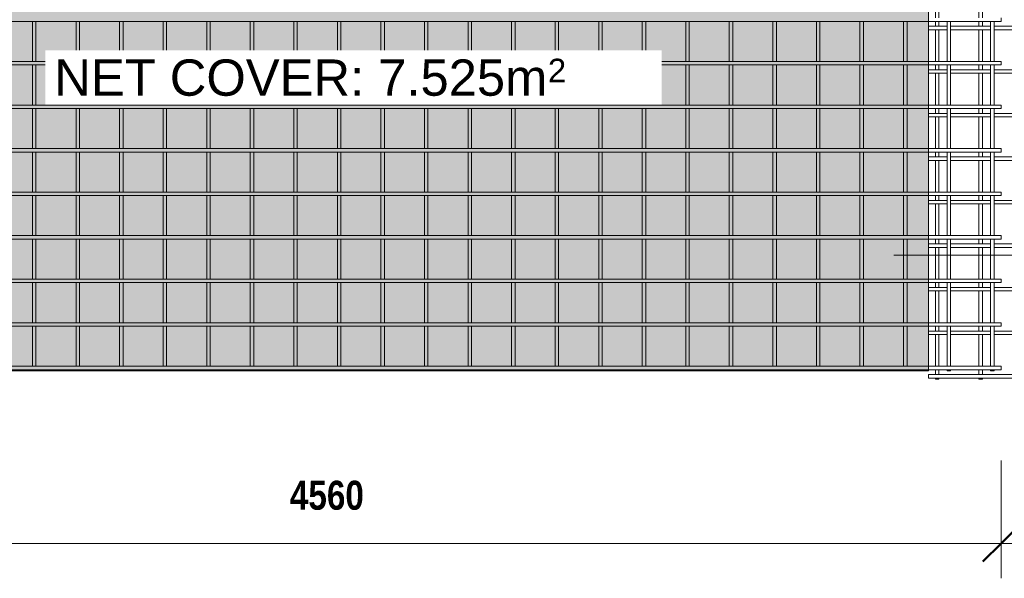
# Model space of a CAD drawing. Header units: millimetres. Extents: x 211 to 8233, y -514 to 3349.
# Tile 2 of 5: x 2156 to 5547, y -514 to 1411. Entities that reach past the tile are written whole.
import ezdxf

# ---------------------------------------------------------------- set-up
doc = ezdxf.new("R2010")
doc.units = ezdxf.units.MM
for name, color, linetype, lineweight in [('A-ANNO-DIMS', 211, 'Continuous', 9), ('A-ANNO-DIMS-50', 211, 'Continuous', 9), ('A-DETL-GENF', 92, 'Continuous', 18), ('A-DETL-THIN', 151, 'Continuous', 18), ('A-GENM', 13, 'Continuous', 18), ('G-ANNO-SYMB', 111, 'Continuous', 9), ('G-ANNO-TEXT', 231, 'Continuous', 9)]:
    doc.layers.add(name, color=color, linetype=linetype, lineweight=lineweight)
doc.styles.add('Arial_1', font='arial.ttf', dxfattribs={"height": 125})
doc.styles.add('Arial_2', font='arial.ttf', dxfattribs={"height": 81.236361})
doc.styles.add('TechnicBold', font='techb___.ttf', dxfattribs={"height": 100})
doc.dimstyles.new('Technic_-_DiagonalSlash', dxfattribs={"dimscale": 304.8, "dimtxt": 134.269535, "dimasz": 0.410105, "dimexe": 0.393701, "dimexo": 0.82021, "dimgap": 0.287073, "dimtad": 1, "dimdec": 0, "dimzin": 0, "dimdsep": 46, "dimtxsty": 'TechnicBold', "dimblk1": 'OBLIQUE', "dimblk2": 'OBLIQUE', "dimsah": 1, "dimcen": 0.09, "dimdle": 0.393701, "dimazin": 0, "dimtfac": 1, "dimtdec": 4, "dimtix": 1, "dimtmove": 0, "dimatfit": 3, "dimfxl": 1, "dimtvp": 1, "dimtfill": 1, "dimtolj": 1, "dimtzin": 0, "dimarcsym": 2})

# ---------------------------------------------------------------- blocks, each defined once
blk = doc.blocks.new('United Steel 664 Standard Mesh - United Steel 664 Standard Mesh-271233-Level 1')
at = {"layer": 'A-GENM'}
for p, q in [((-4560, -766.3), (-250.1, -766.3)), ((-3336, -766.2), (-3336, -904.3)), ((-3324, -904.3), (-3324, -766.2)), ((-3186, -766.2), (-3186, -904.3)), ((-3174, -904.3), (-3174, -766.2)), ((-3036, -766.2), (-3036, -904.3)), ((-3024, -904.3), (-3024, -766.2)), ((-2886, -766.2), (-2886, -904.4)), ((-2874, -904.4), (-2874, -766.2)), ((-2736, -766.2), (-2736, -904.4)), ((-2724, -904.4), (-2724, -766.2)), ((-2586, -766.1), (-2586, -904.5)), ((-2574, -904.5), (-2574, -766.1)), ((-2435.9, -766.1), (-2435.9, -904.5)), ((-2423.9, -904.5), (-2423.9, -766.1)), ((-2285.9, -766.1), (-2285.9, -904.5)), ((-2273.9, -904.5), (-2273.9, -766.1)), ((-2135.9, -766.1), (-2135.9, -904.5)), ((-2123.9, -904.5), (-2123.9, -766.1)), ((-1985.9, -766.1), (-1985.9, -904.5)), ((-1973.9, -904.5), (-1973.9, -766.1)), ((-1835.9, -766.3), (-1835.9, -904.3)), ((-1823.9, -904.3), (-1823.9, -766.3)), ((-1685.9, -766.3), (-1685.9, -904.3)), ((-1673.9, -904.3), (-1673.9, -766.3)), ((-1535.9, -766.3), (-1535.9, -904.3)), ((-1523.9, -904.3), (-1523.9, -766.3)), ((-1385.9, -766.3), (-1385.9, -904.3)), ((-1373.9, -904.3), (-1373.9, -766.3)), ((-1235.9, -766.3), (-1235.9, -904.3)), ((-1223.9, -904.3), (-1223.9, -766.3)), ((-1085.9, -766.3), (-1085.9, -904.3)), ((-1073.9, -904.3), (-1073.9, -766.3)), ((-935.9, -766.3), (-935.9, -904.3)), ((-923.9, -904.3), (-923.9, -766.3)), ((-785.9, -766.3), (-785.9, -904.3)), ((-773.9, -904.3), (-773.9, -766.3)), ((-635.9, -766.3), (-635.9, -904.3)), ((-623.9, -904.3), (-623.9, -766.3)), ((-485.9, -766.3), (-485.9, -904.3)), ((-473.9, -904.3), (-473.9, -766.3)), ((-335.9, -766.3), (-335.9, -904.3)), ((-323.9, -904.3), (-323.9, -766.3)), ((-250.1, -766.3), (0, -766.3)), ((-185.8, -766.3), (-185.8, -904.3)), ((-173.8, -904.3), (-173.8, -766.3)), ((-35.8, -766.3), (-35.8, -904.3)), ((-23.8, -904.3), (-23.8, -766.3)), ((0, -766.3), (0, -754.3)), ((-250.1, -904.3), (-4560, -904.3)), ((0, -904.3), (-250.1, -904.3)), ((0, -916.3), (0, -904.3)), ((-4560, -916.3), (-250.1, -916.3)), ((-3336, -916.2), (-3336, -1054.3)), ((-3324, -1054.3), (-3324, -916.2)), ((-3186, -916.2), (-3186, -1054.3)), ((-3174, -1054.3), (-3174, -916.2)), ((-3036, -916.2), (-3036, -1054.4)), ((-3024, -1054.4), (-3024, -916.2)), ((-2886, -916.2), (-2886, -1054.4)), ((-2874, -1054.4), (-2874, -916.2)), ((-2736, -916.2), (-2736, -1054.4)), ((-2724, -1054.4), (-2724, -916.2)), ((-2586, -916.1), (-2586, -1054.5)), ((-2574, -1054.5), (-2574, -916.1)), ((-2435.9, -916.1), (-2435.9, -1054.5)), ((-2423.9, -1054.5), (-2423.9, -916.1)), ((-2285.9, -916.1), (-2285.9, -1054.5)), ((-2273.9, -1054.5), (-2273.9, -916.1)), ((-2135.9, -916.1), (-2135.9, -1054.5)), ((-2123.9, -1054.5), (-2123.9, -916.1)), ((-1985.9, -916.1), (-1985.9, -1054.5)), ((-1973.9, -1054.5), (-1973.9, -916.1)), ((-1835.9, -916.3), (-1835.9, -1054.3)), ((-1823.9, -1054.3), (-1823.9, -916.3)), ((-1685.9, -916.3), (-1685.9, -1054.3)), ((-1673.9, -1054.3), (-1673.9, -916.3)), ((-1535.9, -916.3), (-1535.9, -1054.3)), ((-1523.9, -1054.3), (-1523.9, -916.3)), ((-1385.9, -916.3), (-1385.9, -1054.3)), ((-1373.9, -1054.3), (-1373.9, -916.3)), ((-1235.9, -916.3), (-1235.9, -1054.3)), ((-1223.9, -1054.3), (-1223.9, -916.3)), ((-1085.9, -916.3), (-1085.9, -1054.3)), ((-1073.9, -1054.3), (-1073.9, -916.3)), ((-935.9, -916.3), (-935.9, -1054.3)), ((-923.9, -1054.3), (-923.9, -916.3)), ((-785.9, -916.3), (-785.9, -1054.3)), ((-773.9, -1054.3), (-773.9, -916.3)), ((-635.9, -916.3), (-635.9, -1054.3)), ((-623.9, -1054.3), (-623.9, -916.3)), ((-485.9, -916.3), (-485.9, -1054.3)), ((-473.9, -1054.3), (-473.9, -916.3)), ((-335.9, -916.3), (-335.9, -1054.3)), ((-323.9, -1054.3), (-323.9, -916.3)), ((-250.1, -916.3), (0, -916.3)), ((-185.8, -916.3), (-185.8, -1054.3)), ((-173.8, -1054.3), (-173.8, -916.3)), ((-35.8, -916.3), (-35.8, -1054.3)), ((-23.8, -1054.3), (-23.8, -916.3)), ((-250.1, -1054.3), (-4560, -1054.3)), ((-4560, -1066.3), (-250.1, -1066.3)), ((-3336, -1066.2), (-3336, -1204.3)), ((-3324, -1204.3), (-3324, -1066.2)), ((-3186, -1066.2), (-3186, -1204.4)), ((-3174, -1204.4), (-3174, -1066.2)), ((-3036, -1066.2), (-3036, -1204.4)), ((-3024, -1204.4), (-3024, -1066.2)), ((-2886, -1066.2), (-2886, -1204.4)), ((-2874, -1204.4), (-2874, -1066.2)), ((-2736, -1066.2), (-2736, -1204.4)), ((-2724, -1204.4), (-2724, -1066.2)), ((-2586, -1066.1), (-2586, -1204.5)), ((-2574, -1204.5), (-2574, -1066.1)), ((-2435.9, -1066.1), (-2435.9, -1204.5)), ((-2423.9, -1204.5), (-2423.9, -1066.1)), ((-2285.9, -1066.1), (-2285.9, -1204.5)), ((-2273.9, -1204.5), (-2273.9, -1066.1)), ((-2135.9, -1066.1), (-2135.9, -1204.5)), ((-2123.9, -1204.5), (-2123.9, -1066.1)), ((-1985.9, -1066.1), (-1985.9, -1204.5)), ((-1973.9, -1204.5), (-1973.9, -1066.1)), ((-1835.9, -1066.3), (-1835.9, -1204.3)), ((-1823.9, -1204.3), (-1823.9, -1066.3)), ((-1685.9, -1066.3), (-1685.9, -1204.3)), ((-1673.9, -1204.3), (-1673.9, -1066.3)), ((-1535.9, -1066.3), (-1535.9, -1204.3)), ((-1523.9, -1204.3), (-1523.9, -1066.3)), ((-1385.9, -1066.3), (-1385.9, -1204.3)), ((-1373.9, -1204.3), (-1373.9, -1066.3)), ((-1235.9, -1066.3), (-1235.9, -1204.3)), ((-1223.9, -1204.3), (-1223.9, -1066.3)), ((-1085.9, -1066.3), (-1085.9, -1204.3)), ((-1073.9, -1204.3), (-1073.9, -1066.3)), ((-935.9, -1066.3), (-935.9, -1204.3)), ((-923.9, -1204.3), (-923.9, -1066.3)), ((-785.9, -1066.3), (-785.9, -1204.3)), ((-773.9, -1204.3), (-773.9, -1066.3)), ((-635.9, -1066.3), (-635.9, -1204.3)), ((-623.9, -1204.3), (-623.9, -1066.3)), ((-485.9, -1066.3), (-485.9, -1204.3)), ((-473.9, -1204.3), (-473.9, -1066.3)), ((-335.9, -1066.3), (-335.9, -1204.3)), ((-323.9, -1204.3), (-323.9, -1066.3)), ((0, -1054.3), (-250.1, -1054.3)), ((-250.1, -1066.3), (0, -1066.3)), ((-185.8, -1066.3), (-185.8, -1204.3)), ((-173.8, -1204.3), (-173.8, -1066.3)), ((-35.8, -1066.3), (-35.8, -1204.3)), ((-23.8, -1204.3), (-23.8, -1066.3)), ((0, -1066.3), (0, -1054.3)), ((-250.1, -1204.3), (-4560, -1204.3)), ((-4560, -1216.3), (-250.1, -1216.3)), ((-3336, -1216.2), (-3336, -1354.3)), ((-3324, -1354.3), (-3324, -1216.2)), ((-3186, -1216.2), (-3186, -1354.4)), ((-3174, -1354.4), (-3174, -1216.2)), ((-3036, -1216.2), (-3036, -1354.4)), ((-3024, -1354.4), (-3024, -1216.2)), ((-2886, -1216.2), (-2886, -1354.4)), ((-2874, -1354.4), (-2874, -1216.2)), ((-2736, -1216.2), (-2736, -1354.4)), ((-2724, -1354.4), (-2724, -1216.2)), ((-2586, -1216.1), (-2586, -1354.5)), ((-2574, -1354.5), (-2574, -1216.1)), ((-2435.9, -1216.1), (-2435.9, -1354.5)), ((-2423.9, -1354.5), (-2423.9, -1216.1)), ((-2285.9, -1216.1), (-2285.9, -1354.5)), ((-2273.9, -1354.5), (-2273.9, -1216.1)), ((-2135.9, -1216.1), (-2135.9, -1354.5)), ((-2123.9, -1354.5), (-2123.9, -1216.1)), ((-1985.9, -1216.1), (-1985.9, -1354.5)), ((-1973.9, -1354.5), (-1973.9, -1216.1)), ((-1835.9, -1216.3), (-1835.9, -1354.3)), ((-1823.9, -1354.3), (-1823.9, -1216.3)), ((-1685.9, -1216.3), (-1685.9, -1354.3)), ((-1673.9, -1354.3), (-1673.9, -1216.3)), ((-1535.9, -1216.3), (-1535.9, -1354.3)), ((-1523.9, -1354.3), (-1523.9, -1216.3)), ((-1385.9, -1216.3), (-1385.9, -1354.3)), ((-1373.9, -1354.3), (-1373.9, -1216.3)), ((-1235.9, -1216.3), (-1235.9, -1354.3)), ((-1223.9, -1354.3), (-1223.9, -1216.3)), ((-1085.9, -1216.3), (-1085.9, -1354.3)), ((-1073.9, -1354.3), (-1073.9, -1216.3)), ((-935.9, -1216.3), (-935.9, -1354.3)), ((-923.9, -1354.3), (-923.9, -1216.3)), ((-785.9, -1216.3), (-785.9, -1354.3)), ((-773.9, -1354.3), (-773.9, -1216.3)), ((-635.9, -1216.3), (-635.9, -1354.3)), ((-623.9, -1354.3), (-623.9, -1216.3)), ((-485.9, -1216.3), (-485.9, -1354.3)), ((-473.9, -1354.3), (-473.9, -1216.3)), ((-335.9, -1216.3), (-335.9, -1354.3)), ((-323.9, -1354.3), (-323.9, -1216.3)), ((0, -1204.3), (-250.1, -1204.3)), ((-250.1, -1216.3), (0, -1216.3)), ((-185.8, -1216.3), (-185.8, -1354.3)), ((-173.8, -1354.3), (-173.8, -1216.3)), ((-35.8, -1216.3), (-35.8, -1354.3)), ((-23.8, -1354.3), (-23.8, -1216.3)), ((0, -1216.3), (0, -1204.3)), ((-250.1, -1354.3), (-4560, -1354.3)), ((0, -1354.3), (-250.1, -1354.3)), ((0, -1366.3), (0, -1354.3)), ((-4560, -1366.3), (-250.1, -1366.3)), ((-3336, -1366.2), (-3336, -1504.4)), ((-3324, -1504.4), (-3324, -1366.2)), ((-3186, -1366.3), (-3186, -1504.4)), ((-3174, -1504.4), (-3174, -1366.3)), ((-3036, -1366.3), (-3036, -1504.4)), ((-3024, -1504.4), (-3024, -1366.3)), ((-2886, -1366.2), (-2886, -1504.4)), ((-2874, -1504.4), (-2874, -1366.2)), ((-2736, -1366.3), (-2736, -1504.4)), ((-2724, -1504.4), (-2724, -1366.3)), ((-2586, -1366.3), (-2586, -1504.5)), ((-2574, -1504.5), (-2574, -1366.3)), ((-2435.9, -1366.1), (-2435.9, -1504.5)), ((-2423.9, -1504.5), (-2423.9, -1366.1)), ((-2285.9, -1366.3), (-2285.9, -1504.5)), ((-2273.9, -1504.5), (-2273.9, -1366.3)), ((-2135.9, -1366.3), (-2135.9, -1504.5)), ((-2123.9, -1504.5), (-2123.9, -1366.3)), ((-1985.9, -1366.1), (-1985.9, -1504.5)), ((-1973.9, -1504.5), (-1973.9, -1366.1)), ((-1835.9, -1366.3), (-1835.9, -1504.3)), ((-1823.9, -1504.3), (-1823.9, -1366.3)), ((-1685.9, -1366.3), (-1685.9, -1504.3)), ((-1673.9, -1504.3), (-1673.9, -1366.3)), ((-1535.9, -1366.3), (-1535.9, -1504.3)), ((-1523.9, -1504.3), (-1523.9, -1366.3)), ((-1385.9, -1366.3), (-1385.9, -1504.3)), ((-1373.9, -1504.3), (-1373.9, -1366.3)), ((-1235.9, -1366.3), (-1235.9, -1504.3)), ((-1223.9, -1504.3), (-1223.9, -1366.3)), ((-1085.9, -1366.3), (-1085.9, -1504.3)), ((-1073.9, -1504.3), (-1073.9, -1366.3)), ((-935.9, -1366.3), (-935.9, -1504.3)), ((-923.9, -1504.3), (-923.9, -1366.3)), ((-785.9, -1366.3), (-785.9, -1504.3)), ((-773.9, -1504.3), (-773.9, -1366.3)), ((-635.9, -1366.3), (-635.9, -1504.3)), ((-623.9, -1504.3), (-623.9, -1366.3)), ((-485.9, -1366.3), (-485.9, -1504.3)), ((-473.9, -1504.3), (-473.9, -1366.3)), ((-335.9, -1366.3), (-335.9, -1504.3)), ((-323.9, -1504.3), (-323.9, -1366.3)), ((-250.1, -1366.3), (0, -1366.3)), ((-185.8, -1366.3), (-185.8, -1504.3)), ((-173.8, -1504.3), (-173.8, -1366.3)), ((-35.8, -1366.3), (-35.8, -1504.3)), ((-23.8, -1504.3), (-23.8, -1366.3)), ((-250.1, -1504.3), (-4560, -1504.3)), ((-4560, -1516.3), (-250.1, -1516.3)), ((-3336, -1516.2), (-3336, -1654.4)), ((-3324, -1654.4), (-3324, -1516.2)), ((-3186, -1516.2), (-3186, -1654.4)), ((-3174, -1654.4), (-3174, -1516.2)), ((-3036, -1516.2), (-3036, -1654.4)), ((-3024, -1654.4), (-3024, -1516.2)), ((-2886, -1516.2), (-2886, -1654.4)), ((-2874, -1654.4), (-2874, -1516.2)), ((-2736, -1516.2), (-2736, -1654.4)), ((-2724, -1654.4), (-2724, -1516.2)), ((-2586, -1516.1), (-2586, -1654.5)), ((-2574, -1654.5), (-2574, -1516.1)), ((-2435.9, -1516.1), (-2435.9, -1654.5)), ((-2423.9, -1654.5), (-2423.9, -1516.1)), ((-2285.9, -1516.1), (-2285.9, -1654.5)), ((-2273.9, -1654.5), (-2273.9, -1516.1)), ((-2135.9, -1516.1), (-2135.9, -1654.5)), ((-2123.9, -1654.5), (-2123.9, -1516.1)), ((-1985.9, -1516.1), (-1985.9, -1654.5)), ((-1973.9, -1654.5), (-1973.9, -1516.1)), ((-1835.9, -1516.3), (-1835.9, -1654.3)), ((-1823.9, -1654.3), (-1823.9, -1516.3)), ((-1685.9, -1516.3), (-1685.9, -1654.3)), ((-1673.9, -1654.3), (-1673.9, -1516.3)), ((-1535.9, -1516.3), (-1535.9, -1654.3)), ((-1523.9, -1654.3), (-1523.9, -1516.3)), ((-1385.9, -1516.3), (-1385.9, -1654.3)), ((-1373.9, -1654.3), (-1373.9, -1516.3)), ((-1235.9, -1516.3), (-1235.9, -1654.3)), ((-1223.9, -1654.3), (-1223.9, -1516.3)), ((-1085.9, -1516.3), (-1085.9, -1654.3)), ((-1073.9, -1654.3), (-1073.9, -1516.3)), ((-935.9, -1516.3), (-935.9, -1654.3)), ((-923.9, -1654.3), (-923.9, -1516.3)), ((-785.9, -1516.3), (-785.9, -1654.3)), ((-773.9, -1654.3), (-773.9, -1516.3)), ((-635.9, -1516.3), (-635.9, -1654.3)), ((-623.9, -1654.3), (-623.9, -1516.3)), ((-485.9, -1516.3), (-485.9, -1654.3)), ((-473.9, -1654.3), (-473.9, -1516.3)), ((-335.9, -1516.3), (-335.9, -1654.3)), ((-323.9, -1654.3), (-323.9, -1516.3)), ((0, -1504.3), (-250.1, -1504.3)), ((-250.1, -1516.3), (0, -1516.3)), ((-185.8, -1516.3), (-185.8, -1654.3)), ((-173.8, -1654.3), (-173.8, -1516.3)), ((-35.8, -1516.3), (-35.8, -1654.3)), ((-23.8, -1654.3), (-23.8, -1516.3)), ((0, -1516.3), (0, -1504.3)), ((-250.1, -1654.3), (-4560, -1654.3)), ((0, -1654.3), (-250.1, -1654.3)), ((0, -1666.3), (0, -1654.3)), ((-4560, -1666.3), (-250.1, -1666.3)), ((-3336, -1666.2), (-3336, -1804.4)), ((-3324, -1804.4), (-3324, -1666.2)), ((-3186, -1666.2), (-3186, -1804.4)), ((-3174, -1804.4), (-3174, -1666.2)), ((-3036, -1666.2), (-3036, -1804.4)), ((-3024, -1804.4), (-3024, -1666.2)), ((-2886, -1666.2), (-2886, -1804.4)), ((-2874, -1804.4), (-2874, -1666.2)), ((-2736, -1666.2), (-2736, -1804.4)), ((-2724, -1804.4), (-2724, -1666.2)), ((-2586, -1666.1), (-2586, -1804.5)), ((-2574, -1804.5), (-2574, -1666.1)), ((-2435.9, -1666.1), (-2435.9, -1804.5)), ((-2423.9, -1804.5), (-2423.9, -1666.1)), ((-2285.9, -1666.1), (-2285.9, -1804.5)), ((-2273.9, -1804.5), (-2273.9, -1666.1)), ((-2135.9, -1666.1), (-2135.9, -1804.5)), ((-2123.9, -1804.5), (-2123.9, -1666.1)), ((-1985.9, -1666.1), (-1985.9, -1804.5)), ((-1973.9, -1804.5), (-1973.9, -1666.1)), ((-1835.9, -1666.3), (-1835.9, -1804.3)), ((-1823.9, -1804.3), (-1823.9, -1666.3)), ((-1685.9, -1666.3), (-1685.9, -1804.3)), ((-1673.9, -1804.3), (-1673.9, -1666.3)), ((-1535.9, -1666.3), (-1535.9, -1804.3)), ((-1523.9, -1804.3), (-1523.9, -1666.3)), ((-1385.9, -1666.3), (-1385.9, -1804.3)), ((-1373.9, -1804.3), (-1373.9, -1666.3)), ((-1235.9, -1666.3), (-1235.9, -1804.3)), ((-1223.9, -1804.3), (-1223.9, -1666.3)), ((-1085.9, -1666.3), (-1085.9, -1804.3)), ((-1073.9, -1804.3), (-1073.9, -1666.3)), ((-935.9, -1666.3), (-935.9, -1804.3)), ((-923.9, -1804.3), (-923.9, -1666.3)), ((-785.9, -1666.3), (-785.9, -1804.3)), ((-773.9, -1804.3), (-773.9, -1666.3)), ((-635.9, -1666.3), (-635.9, -1804.3)), ((-623.9, -1804.3), (-623.9, -1666.3)), ((-485.9, -1666.3), (-485.9, -1804.3)), ((-473.9, -1804.3), (-473.9, -1666.3)), ((-335.9, -1666.3), (-335.9, -1804.3)), ((-323.9, -1804.3), (-323.9, -1666.3)), ((-250.1, -1666.3), (0, -1666.3)), ((-185.8, -1666.3), (-185.8, -1804.3)), ((-173.8, -1804.3), (-173.8, -1666.3)), ((-35.8, -1666.3), (-35.8, -1804.3)), ((-23.8, -1804.3), (-23.8, -1666.3)), ((-250.1, -1804.3), (-4560, -1804.3)), ((-4560, -1816.3), (-250.1, -1816.3)), ((-3336, -1816.3), (-3336, -1954.4)), ((-3324, -1954.4), (-3324, -1816.3)), ((-3186, -1816.2), (-3186, -1954.4)), ((-3174, -1954.4), (-3174, -1816.2)), ((-3036, -1816.2), (-3036, -1954.4)), ((-3024, -1954.4), (-3024, -1816.2)), ((-2886, -1816.2), (-2886, -1954.4)), ((-2874, -1954.4), (-2874, -1816.2)), ((-2736, -1816.2), (-2736, -1954.4)), ((-2724, -1954.4), (-2724, -1816.2)), ((-2586, -1816.1), (-2586, -1954.5)), ((-2574, -1954.5), (-2574, -1816.1)), ((-2435.9, -1816.1), (-2435.9, -1954.5)), ((-2423.9, -1954.5), (-2423.9, -1816.1)), ((-2285.9, -1816.1), (-2285.9, -1954.5)), ((-2273.9, -1954.5), (-2273.9, -1816.1)), ((-2135.9, -1816.1), (-2135.9, -1954.5)), ((-2123.9, -1954.5), (-2123.9, -1816.1)), ((-1985.9, -1816.1), (-1985.9, -1954.5)), ((-1973.9, -1954.5), (-1973.9, -1816.1)), ((-1835.9, -1816.3), (-1835.9, -1954.3)), ((-1823.9, -1954.3), (-1823.9, -1816.3)), ((-1685.9, -1816.3), (-1685.9, -1954.3)), ((-1673.9, -1954.3), (-1673.9, -1816.3)), ((-1535.9, -1816.3), (-1535.9, -1954.3)), ((-1523.9, -1954.3), (-1523.9, -1816.3)), ((-1385.9, -1816.3), (-1385.9, -1954.3)), ((-1373.9, -1954.3), (-1373.9, -1816.3)), ((-1235.9, -1816.3), (-1235.9, -1954.3)), ((-1223.9, -1954.3), (-1223.9, -1816.3)), ((-1085.9, -1816.3), (-1085.9, -1954.3)), ((-1073.9, -1954.3), (-1073.9, -1816.3)), ((-935.9, -1816.3), (-935.9, -1954.3)), ((-923.9, -1954.3), (-923.9, -1816.3)), ((-785.9, -1816.3), (-785.9, -1954.3)), ((-773.9, -1954.3), (-773.9, -1816.3)), ((-635.9, -1816.3), (-635.9, -1954.3)), ((-623.9, -1954.3), (-623.9, -1816.3)), ((-485.9, -1816.3), (-485.9, -1954.3)), ((-473.9, -1954.3), (-473.9, -1816.3)), ((-335.9, -1816.3), (-335.9, -1954.3)), ((-323.9, -1954.3), (-323.9, -1816.3)), ((0, -1804.3), (-250.1, -1804.3)), ((-250.1, -1816.3), (0, -1816.3)), ((-185.8, -1816.3), (-185.8, -1954.3)), ((-173.8, -1954.3), (-173.8, -1816.3)), ((-35.8, -1816.3), (-35.8, -1954.3)), ((-23.8, -1954.3), (-23.8, -1816.3)), ((0, -1816.3), (0, -1804.3)), ((-250.1, -1954.3), (-4560, -1954.3)), ((-4560, -1966.3), (-250.1, -1966.3)), ((-3336, -1966.3), (-3336, -1970)), ((-3324, -1970), (-3324, -1966.3)), ((-3186, -1966.2), (-3186, -1970)), ((-3174, -1970), (-3174, -1966.2)), ((-3036, -1966.2), (-3036, -1970)), ((-3024, -1970), (-3024, -1966.2)), ((-2886, -1966.2), (-2886, -1970)), ((-2874, -1970), (-2874, -1966.2)), ((-2736, -1966.2), (-2736, -1970)), ((-2724, -1970), (-2724, -1966.2)), ((-2586, -1966.1), (-2586, -1970)), ((-2574, -1970), (-2574, -1966.1)), ((-2435.9, -1966.1), (-2435.9, -1970)), ((-2423.9, -1970), (-2423.9, -1966.1)), ((-2285.9, -1966.1), (-2285.9, -1970)), ((-2273.9, -1970), (-2273.9, -1966.1)), ((-2135.9, -1966.1), (-2135.9, -1970)), ((-2123.9, -1970), (-2123.9, -1966.1)), ((-1985.9, -1966.1), (-1985.9, -1970)), ((-1973.9, -1970), (-1973.9, -1966.1)), ((-1835.9, -1966.3), (-1835.9, -1970)), ((-1823.9, -1970), (-1823.9, -1966.3)), ((-1685.9, -1966.3), (-1685.9, -1970)), ((-1673.9, -1970), (-1673.9, -1966.3)), ((-1535.9, -1966.3), (-1535.9, -1970)), ((-1523.9, -1970), (-1523.9, -1966.3)), ((-1385.9, -1966.3), (-1385.9, -1970)), ((-1373.9, -1970), (-1373.9, -1966.3)), ((-1235.9, -1966.3), (-1235.9, -1970)), ((-1223.9, -1970), (-1223.9, -1966.3)), ((-1085.9, -1966.3), (-1085.9, -1970)), ((-1073.9, -1970), (-1073.9, -1966.3)), ((-935.9, -1966.3), (-935.9, -1970)), ((-923.9, -1970), (-923.9, -1966.3)), ((-785.9, -1966.3), (-785.9, -1970)), ((-773.9, -1970), (-773.9, -1966.3)), ((-635.9, -1966.3), (-635.9, -1970)), ((-623.9, -1970), (-623.9, -1966.3)), ((-485.9, -1966.3), (-485.9, -1970)), ((-473.9, -1970), (-473.9, -1966.3)), ((-335.9, -1966.3), (-335.9, -1970)), ((-323.9, -1970), (-323.9, -1966.3)), ((0, -1954.3), (-250.1, -1954.3)), ((-250.1, -1966.3), (0, -1966.3)), ((-185.8, -1966.3), (-185.8, -1970)), ((-173.8, -1970), (-173.8, -1966.3)), ((-35.8, -1966.3), (-35.8, -1970)), ((-23.8, -1970), (-23.8, -1966.3)), ((0, -1966.3), (0, -1954.3)), ((-3336, -1970), (-3324, -1970)), ((-3186, -1970), (-3174, -1970)), ((-3036, -1970), (-3024, -1970)), ((-2886, -1970), (-2874, -1970)), ((-2736, -1970), (-2724, -1970)), ((-2586, -1970), (-2574, -1970)), ((-2435.9, -1970), (-2423.9, -1970)), ((-2285.9, -1970), (-2273.9, -1970)), ((-2135.9, -1970), (-2123.9, -1970)), ((-1985.9, -1970), (-1973.9, -1970)), ((-1835.9, -1970), (-1823.9, -1970)), ((-1685.9, -1970), (-1673.9, -1970)), ((-1535.9, -1970), (-1523.9, -1970)), ((-1385.9, -1970), (-1373.9, -1970)), ((-1235.9, -1970), (-1223.9, -1970)), ((-1085.9, -1970), (-1073.9, -1970)), ((-935.9, -1970), (-923.9, -1970)), ((-785.9, -1970), (-773.9, -1970)), ((-635.9, -1970), (-623.9, -1970)), ((-485.9, -1970), (-473.9, -1970)), ((-335.9, -1970), (-323.9, -1970)), ((-185.8, -1970), (-173.8, -1970)), ((-35.8, -1970), (-23.8, -1970))]:
    blk.add_line(p, q, dxfattribs=at)
blk = doc.blocks.new('United Steel 664 Standard Mesh - United Steel 664 Standard Mesh-V2-Level 1')
at = {"layer": 'A-GENM'}
for p, q in [((-4524, 0), (-4533.8, 0)), ((-4524, -4.3), (-4524, 0)), ((-4374, 0), (-4383.8, 0)), ((-4374, -4.3), (-4374, 0)), ((-4236, 0), (-4236, -4.3)), ((-4224, 0), (-4236, 0)), ((-4224, -4.3), (-4224, 0)), ((-4086, 0), (-4086, -4.3)), ((-4074, 0), (-4086, 0)), ((-4074, -4.3), (-4074, 0)), ((-3936, 0), (-3936, -4.3)), ((-3924, 0), (-3936, 0)), ((-3924, -4.3), (-3924, 0)), ((-3786, 0), (-3786, -4.3)), ((-3774, 0), (-3786, 0)), ((-3774, -4.3), (-3774, 0)), ((-3636, 0), (-3636, -4.3)), ((-3624, 0), (-3636, 0)), ((-3624, -4.3), (-3624, 0)), ((-3486, 0), (-3486, -4.3)), ((-3474, 0), (-3486, 0)), ((-3474, -4.3), (-3474, 0)), ((-3336, 0), (-3336, -4.3)), ((-3324, 0), (-3336, 0)), ((-3324, -4.3), (-3324, 0)), ((-3186, 0), (-3186, -4.3)), ((-3174, 0), (-3186, 0)), ((-3174, -4.3), (-3174, 0)), ((-3036, 0), (-3036, -4.3)), ((-3024, 0), (-3036, 0)), ((-3024, -4.3), (-3024, 0)), ((-2886, 0), (-2886, -4.3)), ((-2874, 0), (-2886, 0)), ((-2874, -4.3), (-2874, 0)), ((-4545.8, -4.3), (-4560, -4.3)), ((-4560, -4.3), (-4560, -16.3)), ((-4560, -16.3), (-4545.8, -16.3)), ((-4495.8, -4.3), (-4533.8, -4.3)), ((-4533.8, -16.3), (-4495.8, -16.3)), ((-4524, -24.9), (-4524, -16.6)), ((-4395.8, -4.3), (-4483.8, -4.3)), ((-4483.8, -16.3), (-4395.8, -16.3)), ((-4345.7, -4.3), (-4383.8, -4.3)), ((-4383.8, -16.3), (-4345.7, -16.3)), ((-4374, -24.9), (-4374, -16.6)), ((-2833.3, -4.3), (-4333.8, -4.3)), ((-4333.8, -16.3), (-2833.3, -16.3)), ((-4236, -16.2), (-4236, -154.3)), ((-4224, -154.3), (-4224, -16.2)), ((-4086, -16.2), (-4086, -154.3)), ((-4074, -154.3), (-4074, -16.2)), ((-3936, -16.2), (-3936, -154.3)), ((-3924, -154.3), (-3924, -16.2)), ((-3786, -16.2), (-3786, -154.3)), ((-3774, -154.3), (-3774, -16.2)), ((-3636, -16.2), (-3636, -154.3)), ((-3624, -154.3), (-3624, -16.2)), ((-3486, -16.2), (-3486, -154.3)), ((-3474, -154.3), (-3474, -16.2)), ((-3336, -16.2), (-3336, -154.3)), ((-3324, -154.3), (-3324, -16.2)), ((-3186, -16.2), (-3186, -154.3)), ((-3174, -154.3), (-3174, -16.2)), ((-3036, -16.2), (-3036, -154.3)), ((-3024, -154.3), (-3024, -16.2)), ((-2886, -16.2), (-2886, -154.3)), ((-2874, -154.3), (-2874, -16.2)), ((-4524, -125.5), (-4524, -36.9)), ((-4374, -125.5), (-4374, -36.9)), ((-4545.8, -154.3), (-4560, -154.3)), ((-4560, -154.3), (-4560, -166.3)), ((-4560, -166.3), (-4545.8, -166.3)), ((-4495.7, -154.3), (-4533.8, -154.3)), ((-4533.8, -166.3), (-4495.7, -166.3)), ((-4524, -154.3), (-4524, -137.5)), ((-4524, -174.9), (-4524, -166.3)), ((-4395.8, -154.3), (-4483.8, -154.3)), ((-4483.8, -166.3), (-4395.8, -166.3)), ((-4345.7, -154.3), (-4383.8, -154.3)), ((-4383.8, -166.3), (-4345.7, -166.3)), ((-4374, -154.3), (-4374, -137.5)), ((-4374, -174.9), (-4374, -166.3)), ((-2833.3, -154.3), (-4333.8, -154.3)), ((-4333.8, -166.3), (-2833.3, -166.3)), ((-4236, -166.2), (-4236, -304.3)), ((-4224, -304.3), (-4224, -166.2)), ((-4086, -166.2), (-4086, -304.3)), ((-4074, -304.3), (-4074, -166.2)), ((-3936, -166.2), (-3936, -304.3)), ((-3924, -304.3), (-3924, -166.2)), ((-3786, -166.2), (-3786, -304.3)), ((-3774, -304.3), (-3774, -166.2)), ((-3636, -166.2), (-3636, -304.3)), ((-3624, -304.3), (-3624, -166.2)), ((-3486, -166.2), (-3486, -304.3)), ((-3474, -304.3), (-3474, -166.2)), ((-3336, -166.2), (-3336, -304.3)), ((-3324, -304.3), (-3324, -166.2)), ((-3186, -166.2), (-3186, -304.3)), ((-3174, -304.3), (-3174, -166.2)), ((-3036, -166.2), (-3036, -304.3)), ((-3024, -304.3), (-3024, -166.2)), ((-2886, -166.2), (-2886, -304.3)), ((-2874, -304.3), (-2874, -166.2)), ((-4536, -190.6), (-4536, -275.5)), ((-4524, -275.5), (-4524, -186.9)), ((-4386, -190.6), (-4386, -275.5)), ((-4374, -275.5), (-4374, -186.9)), ((-4495.7, -304.3), (-4560, -304.3)), ((-4560, -304.3), (-4560, -316.3)), ((-4536, -287.5), (-4536, -304.3)), ((-4524, -304.3), (-4524, -287.5)), ((-4345.7, -304.3), (-4483.8, -304.3)), ((-4386, -287.5), (-4386, -304.3)), ((-4374, -304.3), (-4374, -287.5)), ((-2833.3, -304.3), (-4333.8, -304.3)), ((-4560, -316.3), (-4495.7, -316.3)), ((-4536, -316.3), (-4536, -425.5)), ((-4524, -425.5), (-4524, -316.3)), ((-4483.8, -316.3), (-4345.7, -316.3)), ((-4386, -316.3), (-4386, -425.5)), ((-4374, -425.5), (-4374, -316.3)), ((-4333.8, -316.3), (-2833.3, -316.3)), ((-4236, -316.2), (-4236, -454.3)), ((-4224, -454.3), (-4224, -316.2)), ((-4086, -316.2), (-4086, -454.3)), ((-4074, -454.3), (-4074, -316.2)), ((-3936, -316.2), (-3936, -454.3)), ((-3924, -454.3), (-3924, -316.2)), ((-3786, -316.2), (-3786, -454.3)), ((-3774, -454.3), (-3774, -316.2)), ((-3636, -316.2), (-3636, -454.3)), ((-3624, -454.3), (-3624, -316.2)), ((-3486, -316.2), (-3486, -454.3)), ((-3474, -454.3), (-3474, -316.2)), ((-3336, -316.2), (-3336, -454.3)), ((-3324, -454.3), (-3324, -316.2)), ((-3186, -316.2), (-3186, -454.3)), ((-3174, -454.3), (-3174, -316.2)), ((-3036, -316.2), (-3036, -454.3)), ((-3024, -454.3), (-3024, -316.2)), ((-2886, -316.2), (-2886, -454.3)), ((-2874, -454.3), (-2874, -316.2)), ((-4536, -437.5), (-4536, -454.3)), ((-4524, -454.3), (-4524, -437.5)), ((-4386, -437.5), (-4386, -454.3)), ((-4374, -454.3), (-4374, -437.5)), ((-4495.7, -454.3), (-4560, -454.3)), ((-4560, -454.3), (-4560, -466.3)), ((-4560, -466.3), (-4495.7, -466.3)), ((-4536, -466.3), (-4536, -575.5)), ((-4524, -575.5), (-4524, -466.3)), ((-4345.7, -454.3), (-4483.8, -454.3)), ((-4483.8, -466.3), (-4345.7, -466.3)), ((-4386, -466.3), (-4386, -575.5)), ((-4374, -575.5), (-4374, -466.3)), ((-2833.3, -454.3), (-4333.8, -454.3)), ((-4333.8, -466.3), (-2833.3, -466.3)), ((-4236, -466.3), (-4236, -604.3)), ((-4224, -604.3), (-4224, -466.3)), ((-4086, -466.2), (-4086, -604.3)), ((-4074, -604.3), (-4074, -466.2)), ((-3936, -466.2), (-3936, -604.3)), ((-3924, -604.3), (-3924, -466.2)), ((-3786, -466.2), (-3786, -604.3)), ((-3774, -604.3), (-3774, -466.2)), ((-3636, -466.2), (-3636, -604.3)), ((-3624, -604.3), (-3624, -466.2)), ((-3486, -466.2), (-3486, -604.3)), ((-3474, -604.3), (-3474, -466.2)), ((-3336, -466.2), (-3336, -604.3)), ((-3324, -604.3), (-3324, -466.2)), ((-3186, -466.2), (-3186, -604.3)), ((-3174, -604.3), (-3174, -466.2)), ((-3036, -466.2), (-3036, -604.3)), ((-3024, -604.3), (-3024, -466.2)), ((-2886, -466.2), (-2886, -604.3)), ((-2874, -604.3), (-2874, -466.2)), ((-4495.7, -604.3), (-4560, -604.3)), ((-4560, -604.3), (-4560, -616.3)), ((-4536, -587.5), (-4536, -604.3)), ((-4524, -604.3), (-4524, -587.5)), ((-4345.7, -604.3), (-4483.8, -604.3)), ((-4386, -587.5), (-4386, -604.3)), ((-4374, -604.3), (-4374, -587.5)), ((-2833.3, -604.3), (-4333.8, -604.3)), ((-4560, -616.3), (-4495.7, -616.3)), ((-4536, -616.3), (-4536, -725.5)), ((-4524, -725.5), (-4524, -616.3)), ((-4483.8, -616.3), (-4345.7, -616.3)), ((-4386, -616.3), (-4386, -725.5)), ((-4374, -725.5), (-4374, -616.3)), ((-4333.8, -616.3), (-2833.3, -616.3)), ((-4236, -616.3), (-4236, -754.3)), ((-4224, -754.3), (-4224, -616.3)), ((-4086, -616.3), (-4086, -754.3)), ((-4074, -754.3), (-4074, -616.3)), ((-3936, -616.2), (-3936, -754.3)), ((-3924, -754.3), (-3924, -616.2)), ((-3786, -616.2), (-3786, -754.3)), ((-3774, -754.3), (-3774, -616.2)), ((-3636, -616.2), (-3636, -754.3)), ((-3624, -754.3), (-3624, -616.2)), ((-3486, -616.2), (-3486, -754.3)), ((-3474, -754.3), (-3474, -616.2)), ((-3336, -616.2), (-3336, -754.3)), ((-3324, -754.3), (-3324, -616.2)), ((-3186, -616.2), (-3186, -754.3)), ((-3174, -754.3), (-3174, -616.2)), ((-3036, -616.2), (-3036, -754.3)), ((-3024, -754.3), (-3024, -616.2)), ((-2886, -616.2), (-2886, -754.4)), ((-2874, -754.4), (-2874, -616.2)), ((-4536, -737.5), (-4536, -754.3)), ((-4524, -754.3), (-4524, -737.5)), ((-4386, -737.5), (-4386, -754.3)), ((-4374, -754.3), (-4374, -737.5)), ((-4495.7, -754.3), (-4560, -754.3)), ((-4560, -754.3), (-4560, -766.3)), ((-4560, -766.3), (-4495.7, -766.3)), ((-4536, -766.3), (-4536, -875.5)), ((-4524, -875.5), (-4524, -766.3)), ((-4345.7, -754.3), (-4483.8, -754.3)), ((-4483.8, -766.3), (-4345.7, -766.3)), ((-4386, -766.3), (-4386, -875.5)), ((-4374, -875.5), (-4374, -766.3)), ((-2833.3, -754.3), (-4333.8, -754.3)), ((-4333.8, -766.3), (-2833.3, -766.3)), ((-4236, -766.3), (-4236, -904.3)), ((-4224, -904.3), (-4224, -766.3)), ((-4086, -766.3), (-4086, -904.3)), ((-4074, -904.3), (-4074, -766.3)), ((-3936, -766.2), (-3936, -904.3)), ((-3924, -904.3), (-3924, -766.2)), ((-3786, -766.2), (-3786, -904.3)), ((-3774, -904.3), (-3774, -766.2)), ((-3636, -766.2), (-3636, -904.3)), ((-3624, -904.3), (-3624, -766.2)), ((-3486, -766.2), (-3486, -904.3)), ((-3474, -904.3), (-3474, -766.2)), ((-3336, -766.2), (-3336, -904.3)), ((-3324, -904.3), (-3324, -766.2)), ((-3186, -766.2), (-3186, -904.3)), ((-3174, -904.3), (-3174, -766.2)), ((-3036, -766.2), (-3036, -904.3)), ((-3024, -904.3), (-3024, -766.2)), ((-2886, -766.2), (-2886, -904.4)), ((-2874, -904.4), (-2874, -766.2)), ((-4495.6, -904.3), (-4560, -904.3)), ((-4560, -904.3), (-4560, -916.3)), ((-4536, -887.5), (-4536, -904.3)), ((-4524, -904.3), (-4524, -887.5)), ((-4345.5, -904.3), (-4484, -904.3)), ((-4386, -887.5), (-4386, -904.3)), ((-4374, -904.3), (-4374, -887.5)), ((-2833.3, -904.3), (-4334, -904.3)), ((-4560, -916.3), (-4495.6, -916.3)), ((-4536, -916.3), (-4536, -1025.5)), ((-4524, -1025.5), (-4524, -916.3)), ((-4484, -916.3), (-4345.5, -916.3)), ((-4386, -916.3), (-4386, -1025.5)), ((-4374, -1025.5), (-4374, -916.3)), ((-4334, -916.3), (-2833.3, -916.3)), ((-4236, -916.3), (-4236, -1054.3)), ((-4224, -1054.3), (-4224, -916.3)), ((-4086, -916.3), (-4086, -1054.3)), ((-4074, -1054.3), (-4074, -916.3)), ((-3936, -916.3), (-3936, -1054.3)), ((-3924, -1054.3), (-3924, -916.3)), ((-3786, -916.2), (-3786, -1054.3)), ((-3774, -1054.3), (-3774, -916.2)), ((-3636, -916.2), (-3636, -1054.3)), ((-3624, -1054.3), (-3624, -916.2)), ((-3486, -916.2), (-3486, -1054.3)), ((-3474, -1054.3), (-3474, -916.2)), ((-3336, -916.2), (-3336, -1054.3)), ((-3324, -1054.3), (-3324, -916.2)), ((-3186, -916.2), (-3186, -1054.3)), ((-3174, -1054.3), (-3174, -916.2)), ((-3036, -916.2), (-3036, -1054.4)), ((-3024, -1054.4), (-3024, -916.2)), ((-2886, -916.2), (-2886, -1054.4)), ((-2874, -1054.4), (-2874, -916.2)), ((-4536, -1037.5), (-4536, -1054.3)), ((-4524, -1054.3), (-4524, -1037.5)), ((-4386, -1037.5), (-4386, -1054.3)), ((-4374, -1054.3), (-4374, -1037.5)), ((-4495.6, -1054.3), (-4560, -1054.3)), ((-4560, -1054.3), (-4560, -1066.3)), ((-4560, -1066.3), (-4495.6, -1066.3)), ((-4536, -1066.3), (-4536, -1175.5)), ((-4524, -1175.5), (-4524, -1066.3)), ((-4345.5, -1054.3), (-4484, -1054.3)), ((-4484, -1066.3), (-4345.5, -1066.3)), ((-4386, -1066.3), (-4386, -1175.5)), ((-4374, -1175.5), (-4374, -1066.3)), ((-2833.3, -1054.3), (-4334, -1054.3)), ((-4334, -1066.3), (-2833.3, -1066.3)), ((-4236, -1066.3), (-4236, -1204.3)), ((-4224, -1204.3), (-4224, -1066.3)), ((-4086, -1066.3), (-4086, -1204.3)), ((-4074, -1204.3), (-4074, -1066.3)), ((-3936, -1066.3), (-3936, -1204.3)), ((-3924, -1204.3), (-3924, -1066.3)), ((-3786, -1066.3), (-3786, -1204.3)), ((-3774, -1204.3), (-3774, -1066.3)), ((-3636, -1066.2), (-3636, -1204.3)), ((-3624, -1204.3), (-3624, -1066.2)), ((-3486, -1066.2), (-3486, -1204.3)), ((-3474, -1204.3), (-3474, -1066.2)), ((-3336, -1066.2), (-3336, -1204.3)), ((-3324, -1204.3), (-3324, -1066.2)), ((-3186, -1066.2), (-3186, -1204.4)), ((-3174, -1204.4), (-3174, -1066.2)), ((-3036, -1066.2), (-3036, -1204.4)), ((-3024, -1204.4), (-3024, -1066.2)), ((-2886, -1066.2), (-2886, -1204.4)), ((-2874, -1204.4), (-2874, -1066.2)), ((-4495.8, -1204.3), (-4560, -1204.3)), ((-4560, -1204.3), (-4560, -1216.3)), ((-4560, -1216.3), (-4495.8, -1216.3)), ((-4536, -1187.5), (-4536, -1204.3)), ((-4536, -1216.3), (-4536, -1325.6)), ((-4524, -1204.3), (-4524, -1187.5)), ((-4524, -1325.6), (-4524, -1216.3)), ((-4345.8, -1204.3), (-4483.8, -1204.3)), ((-4483.8, -1216.3), (-4345.8, -1216.3)), ((-4386, -1187.5), (-4386, -1204.3)), ((-4386, -1216.3), (-4386, -1325.6)), ((-4374, -1204.3), (-4374, -1187.5)), ((-4374, -1325.6), (-4374, -1216.3)), ((-2833.3, -1204.3), (-4333.8, -1204.3)), ((-4333.8, -1216.3), (-2833.3, -1216.3)), ((-4236, -1216.3), (-4236, -1354.3)), ((-4224, -1354.3), (-4224, -1216.3)), ((-4086, -1216.3), (-4086, -1354.3)), ((-4074, -1354.3), (-4074, -1216.3)), ((-3936, -1216.3), (-3936, -1347.2)), ((-3924, -1332.5), (-3924, -1216.3)), ((-3786, -1216.3), (-3786, -1253.4)), ((-3774, -1249.7), (-3774, -1216.3)), ((-3636, -1216.2), (-3636, -1252.7)), ((-3624, -1256.4), (-3624, -1216.2)), ((-3486, -1216.2), (-3486, -1344.5)), ((-3474, -1354.3), (-3474, -1216.2)), ((-3336, -1216.2), (-3336, -1354.3)), ((-3324, -1354.3), (-3324, -1216.2)), ((-3186, -1216.2), (-3186, -1354.4)), ((-3174, -1354.4), (-3174, -1216.2)), ((-3036, -1216.2), (-3036, -1354.4)), ((-3024, -1354.4), (-3024, -1216.2)), ((-2886, -1216.2), (-2886, -1354.4)), ((-2874, -1354.4), (-2874, -1216.2)), ((-4495.8, -1354.3), (-4560, -1354.3)), ((-4560, -1354.3), (-4560, -1366.3)), ((-4536, -1337.6), (-4536, -1354.3)), ((-4524, -1354.3), (-4524, -1337.6)), ((-4345.8, -1354.3), (-4483.8, -1354.3)), ((-4386, -1337.6), (-4386, -1354.3)), ((-4374, -1354.3), (-4374, -1337.6)), ((-3941.9, -1354.3), (-4333.8, -1354.3)), ((-2833.3, -1354.3), (-3478, -1354.3)), ((-4560, -1366.3), (-4495.8, -1366.3)), ((-4536, -1366.3), (-4536, -1475.6)), ((-4524, -1475.6), (-4524, -1366.3)), ((-4483.8, -1366.3), (-4345.8, -1366.3)), ((-4386, -1366.3), (-4386, -1475.6)), ((-4374, -1475.6), (-4374, -1366.3)), ((-4333.8, -1366.3), (-3951.7, -1366.3)), ((-4236, -1366.3), (-4236, -1504.3)), ((-4224, -1504.3), (-4224, -1366.3)), ((-4086, -1366.3), (-4086, -1504.3)), ((-4074, -1504.3), (-4074, -1366.3)), ((-3468.1, -1366.3), (-2833.3, -1366.3)), ((-3336, -1366.2), (-3336, -1504.4)), ((-3324, -1504.4), (-3324, -1366.2)), ((-3186, -1366.2), (-3186, -1504.4)), ((-3174, -1504.4), (-3174, -1366.2)), ((-3036, -1366.2), (-3036, -1504.4)), ((-3024, -1504.4), (-3024, -1366.2)), ((-2886, -1366.2), (-2886, -1504.4)), ((-2874, -1504.4), (-2874, -1366.2)), ((-4536, -1487.6), (-4536, -1504.3)), ((-4524, -1504.3), (-4524, -1487.6)), ((-4386, -1487.6), (-4386, -1504.3)), ((-4374, -1504.3), (-4374, -1487.6)), ((-4495.8, -1504.3), (-4560, -1504.3)), ((-4560, -1504.3), (-4560, -1516.3)), ((-4560, -1516.3), (-4495.8, -1516.3)), ((-4536, -1516.3), (-4536, -1625.6)), ((-4524, -1625.6), (-4524, -1516.3)), ((-4345.8, -1504.3), (-4483.8, -1504.3)), ((-4483.8, -1516.3), (-4345.8, -1516.3)), ((-4386, -1516.3), (-4386, -1625.6)), ((-4374, -1625.6), (-4374, -1516.3)), ((-4006.2, -1504.3), (-4333.8, -1504.3)), ((-4333.8, -1516.3), (-4007.4, -1516.3)), ((-4236, -1516.3), (-4236, -1654.3)), ((-4224, -1654.3), (-4224, -1516.3)), ((-4086, -1516.3), (-4086, -1654.3)), ((-4074, -1654.3), (-4074, -1516.3)), ((-2833.3, -1504.3), (-3413.7, -1504.3)), ((-3412.5, -1516.3), (-2833.3, -1516.3)), ((-3336, -1516.2), (-3336, -1654.4)), ((-3324, -1654.4), (-3324, -1516.2)), ((-3186, -1516.2), (-3186, -1654.4)), ((-3174, -1654.4), (-3174, -1516.2)), ((-3036, -1516.2), (-3036, -1654.4)), ((-3024, -1654.4), (-3024, -1516.2)), ((-2886, -1516.2), (-2886, -1654.4)), ((-2874, -1654.4), (-2874, -1516.2)), ((-4495.8, -1654.3), (-4560, -1654.3)), ((-4560, -1654.3), (-4560, -1666.3)), ((-4536, -1637.6), (-4536, -1654.3)), ((-4524, -1654.3), (-4524, -1637.6)), ((-4345.8, -1654.3), (-4483.8, -1654.3)), ((-4386, -1637.6), (-4386, -1654.3)), ((-4374, -1654.3), (-4374, -1637.6)), ((-3987.9, -1654.3), (-4333.8, -1654.3)), ((-2833.3, -1654.3), (-3431.9, -1654.3)), ((-4560, -1666.3), (-4495.8, -1666.3)), ((-4536, -1666.3), (-4536, -1775.6)), ((-4524, -1775.6), (-4524, -1666.3)), ((-4483.8, -1666.3), (-4345.8, -1666.3)), ((-4386, -1666.3), (-4386, -1775.6)), ((-4374, -1775.6), (-4374, -1666.3)), ((-4333.8, -1666.3), (-3982.2, -1666.3)), ((-4236, -1666.3), (-4236, -1804.3)), ((-4224, -1804.3), (-4224, -1666.3)), ((-4086, -1666.3), (-4086, -1804.3)), ((-4074, -1804.3), (-4074, -1666.3)), ((-3437.7, -1666.3), (-2833.3, -1666.3)), ((-3336, -1666.2), (-3336, -1804.4)), ((-3324, -1804.4), (-3324, -1666.2)), ((-3186, -1666.2), (-3186, -1804.4)), ((-3174, -1804.4), (-3174, -1666.2)), ((-3036, -1666.2), (-3036, -1804.4)), ((-3024, -1804.4), (-3024, -1666.2)), ((-2886, -1666.2), (-2886, -1804.4)), ((-2874, -1804.4), (-2874, -1666.2)), ((-3474, -1804.4), (-3474, -1725.4)), ((-3936, -1737.4), (-3936, -1804.3)), ((-3924, -1804.3), (-3924, -1752)), ((-3486, -1740), (-3486, -1804.4)), ((-4536, -1787.6), (-4536, -1804.3)), ((-4524, -1804.3), (-4524, -1787.6)), ((-4386, -1787.6), (-4386, -1804.3)), ((-4374, -1804.3), (-4374, -1787.6)), ((-4495.8, -1804.3), (-4560, -1804.3)), ((-4560, -1804.3), (-4560, -1816.3)), ((-4560, -1816.3), (-4495.8, -1816.3)), ((-4536, -1816.3), (-4536, -1925.6)), ((-4524, -1925.6), (-4524, -1816.3)), ((-4345.8, -1804.3), (-4483.8, -1804.3)), ((-4483.8, -1816.3), (-4345.8, -1816.3)), ((-4386, -1816.3), (-4386, -1925.6)), ((-4374, -1925.6), (-4374, -1816.3)), ((-3853.1, -1804.3), (-4333.8, -1804.3)), ((-4333.8, -1816.3), (-3830.6, -1816.3)), ((-4236, -1816.3), (-4236, -1954.3)), ((-4224, -1954.3), (-4224, -1816.3)), ((-4086, -1816.3), (-4086, -1954.3)), ((-4074, -1954.3), (-4074, -1816.3)), ((-3936, -1816.3), (-3936, -1954.3)), ((-3924, -1954.3), (-3924, -1816.3)), ((-3786, -1831.2), (-3786, -1954.3)), ((-3624, -1954.4), (-3624, -1828.2)), ((-3589.2, -1816.3), (-2833.3, -1816.3)), ((-2833.3, -1804.3), (-3566.8, -1804.3)), ((-3486, -1816.3), (-3486, -1954.4)), ((-3474, -1954.4), (-3474, -1816.3)), ((-3336, -1816.3), (-3336, -1954.4)), ((-3324, -1954.4), (-3324, -1816.3)), ((-3186, -1816.2), (-3186, -1954.4)), ((-3174, -1954.4), (-3174, -1816.2)), ((-3036, -1816.2), (-3036, -1954.4)), ((-3024, -1954.4), (-3024, -1816.2)), ((-2886, -1816.2), (-2886, -1954.4)), ((-2874, -1954.4), (-2874, -1816.2)), ((-3774, -1954.3), (-3774, -1834.8)), ((-3636, -1831.9), (-3636, -1954.4)), ((-2833.3, -1954.3), (-4560, -1954.3)), ((-4560, -1954.3), (-4560, -1966.3)), ((-4560, -1966.3), (-2833.3, -1966.3)), ((-4536, -1937.6), (-4536, -1954.3)), ((-4536, -1966.3), (-4536, -1970)), ((-4524, -1954.3), (-4524, -1937.6)), ((-4524, -1970), (-4524, -1966.3)), ((-4386, -1937.6), (-4386, -1954.3)), ((-4386, -1966.3), (-4386, -1970)), ((-4374, -1954.3), (-4374, -1937.6)), ((-4374, -1970), (-4374, -1966.3)), ((-4236, -1966.3), (-4236, -1970)), ((-4224, -1970), (-4224, -1966.3)), ((-4086, -1966.3), (-4086, -1970)), ((-4074, -1970), (-4074, -1966.3)), ((-3936, -1966.3), (-3936, -1970)), ((-3924, -1970), (-3924, -1966.3)), ((-3786, -1966.3), (-3786, -1970)), ((-3774, -1970), (-3774, -1966.3)), ((-3636, -1966.3), (-3636, -1970)), ((-3624, -1970), (-3624, -1966.3)), ((-3486, -1966.3), (-3486, -1970)), ((-3474, -1970), (-3474, -1966.3)), ((-3336, -1966.3), (-3336, -1970)), ((-3324, -1970), (-3324, -1966.3)), ((-3186, -1966.2), (-3186, -1970)), ((-3174, -1970), (-3174, -1966.2)), ((-3036, -1966.2), (-3036, -1970)), ((-3024, -1970), (-3024, -1966.2)), ((-2886, -1966.2), (-2886, -1970)), ((-2874, -1970), (-2874, -1966.2)), ((-4536, -1970), (-4524, -1970)), ((-4386, -1970), (-4374, -1970)), ((-4236, -1970), (-4224, -1970)), ((-4086, -1970), (-4074, -1970)), ((-3936, -1970), (-3924, -1970)), ((-3786, -1970), (-3774, -1970)), ((-3636, -1970), (-3624, -1970)), ((-3486, -1970), (-3474, -1970)), ((-3336, -1970), (-3324, -1970)), ((-3186, -1970), (-3174, -1970)), ((-3036, -1970), (-3024, -1970)), ((-2886, -1970), (-2874, -1970))]:
    blk.add_line(p, q, dxfattribs=at)
blk = doc.blocks.new('DIMBLOCK1-Level 1')
at = {"layer": 'A-ANNO-DIMS-50'}
for p, q in [((976.3, -393.6), (976.3, -107.7)), ((5536.3, -393.6), (5536.3, -107.7)), ((856.3, -393.6), (5656.3, -393.6)), ((976.3, -393.6), (976.3, -513.6)), ((5536.3, -393.6), (5536.3, -513.6))]:
    blk.add_line(p, q, dxfattribs=at)
at = {"layer": 'A-ANNO-DIMS-50', "lineweight": 50}
for p, q in [((976.3, -393.6), (1038.8, -331.1)), ((5536.3, -393.6), (5598.8, -331.1)), ((976.3, -393.6), (913.8, -456.1)), ((5536.3, -393.6), (5473.8, -456.1))]:
    blk.add_line(p, q, dxfattribs=at)
at = {"layer": 'A-ANNO-DIMS-50', "color": 0, "insert": (3086.9, -177.4), "char_height": 100, "width": 406.645, "attachment_point": 1, "line_spacing_factor": 0.959068, "style": 'TechnicBold', "bg_fill": 3, "box_fill_scale": 1.25, "bg_fill_color": 9, "bg_fill_true_color": 13158600, "bg_fill_transparency": 0}
blk.add_mtext('4560', dxfattribs=at)
blk = doc.blocks.new('_Oblique')
at = {"color": 0, "linetype": 'ByBlock', "lineweight": -2}
blk.add_line((-0.5, -0.5), (0.5, 0.5), dxfattribs=at)

msp = doc.modelspace()

# ---------------------------------------------------------------- hatches: boundary and pattern name
at = {"layer": 'A-DETL-GENF', "transparency": 33554534}
msp.add_hatch(color=155, dxfattribs=at).paths.add_polyline_path([(976.3, 201.3), (5286.2, 201.3), (5286.2, 1952), (976.3, 1952), (976.3, 217.8)])

# ---------------------------------------------------------------- linework, layer by layer
at = {"layer": 'A-DETL-THIN'}
for p, q in [((5286.2, 201.3), (5286.2, 1952)), ((976.3, 201.3), (5286.2, 201.3))]:
    msp.add_line(p, q, dxfattribs=at)
at = {"layer": 'G-ANNO-SYMB'}
msp.add_line((5167.3, 600.1), (5835.6, 600.1), dxfattribs=at)

# ---------------------------------------------------------------- block references
at = {"layer": 'A-GENM'}
for name, p in [('United Steel 664 Standard Mesh - United Steel 664 Standard Mesh-271233-Level 1', (5536.3, 2171.3)), ('United Steel 664 Standard Mesh - United Steel 664 Standard Mesh-V2-Level 1', (9846.2, 2142.6))]:
    msp.add_blockref(name, p, dxfattribs=at)

# ---------------------------------------------------------------- dimensions: what is measured, and where the dimension line sits
at = {"layer": 'A-ANNO-DIMS'}
dim = msp.add_linear_dim(base=(5536.3, -393.6), p1=(976.3, 142.3), p2=(5536.3, 142.3), dimstyle='Technic_-_DiagonalSlash', override={"dimpost": '<>', "dimfxl": 4560}, dxfattribs=at)
dim.commit()
dim.dimension.update_dxf_attribs({"geometry": 'DIMBLOCK1-Level 1', "text_midpoint": (3256.3, -255)})

# ---------------------------------------------------------------- next in the draw order: texts
at = {"layer": 'G-ANNO-TEXT', "color": 7, "attachment_point": 1, "bg_fill": 3, "box_fill_scale": 1.25, "bg_fill_color": 9, "bg_fill_true_color": 13158600, "bg_fill_transparency": 0}
for s, insert, char_height, width, style in [('NET COVER: 7.525m', (2275.5, 1274), 125, 2060.337, 'Arial_1'), ('2', (3975.5, 1276.5), 81.2, 76.16, 'Arial_2')]:
    msp.add_mtext(s, dxfattribs=dict(at, insert=insert, char_height=char_height, width=width, style=style))

doc.saveas('drawing.dxf')
